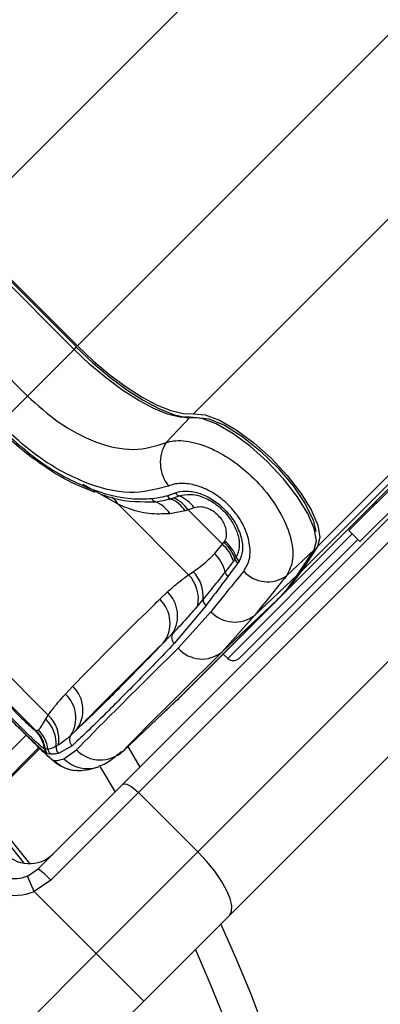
# Model space of a CAD drawing. Header units: millimetres. Extents: x 1508 to 17407, y 390 to 16320.
# Tile 57 of 66: x 3724 to 3767, y 10277 to 10394. Entities that reach past the tile are written whole.
import ezdxf

# ---------------------------------------------------------------- set-up
doc = ezdxf.new("R2010")
doc.units = ezdxf.units.MM
doc.header["$LTSCALE"] = 2
doc.layers.add('COMPONENT_GEOMETRY', color=7, linetype='Continuous')
doc.styles.add('SLDTEXTSTYLE0', font='TXT', dxfattribs={"width": 0.75})
doc.dimstyles.new('SLDDIMSTYLE0', dxfattribs={"dimtxt": 100, "dimasz": 6.604, "dimexe": 0, "dimexo": 0.0625, "dimgap": 25, "dimtad": 0, "dimtih": 1, "dimtoh": 1, "dimdec": 1, "dimrnd": 1e-09, "dimzin": 12, "dimdsep": 46, "dimtxsty": 'SLDTEXTSTYLE0', "dimsah": 1, "dimcen": 0.09, "dimadec": 0, "dimazin": 3, "dimtfac": 1, "dimtdec": 1, "dimtofl": 0, "dimtmove": 0, "dimatfit": 3, "dimfxl": 1, "dimfrac": 2, "dimtolj": 1, "dimtzin": 12, "dimarcsym": 0})
doc.dimstyles.new('SLDDIMSTYLE1', dxfattribs={"dimtxt": 100, "dimasz": 6.604, "dimexe": 0, "dimexo": 0.0625, "dimgap": 25, "dimtad": 0, "dimtih": 1, "dimtoh": 1, "dimdec": 0, "dimrnd": 1e-09, "dimzin": 12, "dimdsep": 46, "dimtxsty": 'SLDTEXTSTYLE0', "dimsah": 1, "dimcen": 0.09, "dimadec": 0, "dimazin": 3, "dimtfac": 1, "dimtdec": 0, "dimtofl": 0, "dimtmove": 0, "dimatfit": 3, "dimfxl": 1, "dimfrac": 2, "dimtolj": 1, "dimtzin": 12, "dimarcsym": 0})

# ---------------------------------------------------------------- blocks, each defined once
blk = doc.blocks.new('_D')
at = {"layer": 'COMPONENT_GEOMETRY', "color": 7}
for p, q in [((6308, 15517.23), (2562.54, 15517.23)), ((2568.89, 15517.23), (2568.89, 13024.91)), ((2368.82, 13004.59), (2338.35, 13004.59)), ((2338.35, 13004.59), (2338.35, 12845.84)), ((2768.96, 13004.59), (2799.43, 13004.59)), ((2799.43, 13004.59), (2799.43, 12845.84)), ((2338.35, 12845.84), (2368.82, 12845.84)), ((2799.43, 12845.84), (2768.96, 12845.84)), ((2568.89, 10203.9), (2568.89, 12696.23)), ((3176.17, 10203.9), (2562.54, 10203.9))]:
    blk.add_line(p, q, dxfattribs=at)
for points in [[(2568.89, 15517.23), (2567.87, 15510.63), (2569.91, 15510.63)], [(2568.89, 10203.9), (2569.91, 10210.5), (2567.87, 10210.5)]]:
    blk.add_solid(points, dxfattribs=at)
at = {"layer": 'COMPONENT_GEOMETRY', "color": 7, "char_height": 100, "attachment_point": 1, "style": 'SLDTEXTSTYLE0'}
for s, insert in [('8\'8.59"', (2368.82, 12974.75)), ('2656.7', (2365.7, 12825.13))]:
    blk.add_mtext(s, dxfattribs=dict(at, insert=insert))
blk = doc.blocks.new('_D_1')
at = {"layer": 'COMPONENT_GEOMETRY', "color": 7}
for p, q in [((8879.1, 12946.13), (8879.1, 8407.68)), ((3365.77, 10201.36), (3365.77, 8407.68)), ((5922.37, 8558.06), (5891.9, 8558.06)), ((5891.9, 8558.06), (5891.9, 8399.31)), ((6322.51, 8558.06), (6352.97, 8558.06)), ((6352.97, 8558.06), (6352.97, 8399.31)), ((3365.77, 8414.03), (5845.64, 8414.03)), ((8879.1, 8414.03), (6399.23, 8414.03)), ((5891.9, 8399.31), (5922.37, 8399.31)), ((6352.97, 8399.31), (6322.51, 8399.31))]:
    blk.add_line(p, q, dxfattribs=at)
for points in [[(3365.77, 8414.03), (3372.37, 8413.02), (3372.37, 8415.05)], [(8879.1, 8414.03), (8872.5, 8415.05), (8872.5, 8413.02)]]:
    blk.add_solid(points, dxfattribs=at)
at = {"layer": 'COMPONENT_GEOMETRY', "color": 7, "char_height": 100, "attachment_point": 1, "style": 'SLDTEXTSTYLE0'}
for s, insert in [('9\'0.53"', (5922.37, 8528.22)), ('2757', (5974.66, 8378.6))]:
    blk.add_mtext(s, dxfattribs=dict(at, insert=insert))

msp = doc.modelspace()

# ---------------------------------------------------------------- linework, layer by layer
at = {"color": 8, "linetype": 'Continuous', "lineweight": 25}
for p, q in [((3744.69, 10347.04), (5008.52, 11610.87)), ((3759.46, 10331.27), (5021.35, 11593.15)), ((3716.98, 10369.03), (3766.33, 10418.38)), ((3730.9, 10355.11), (3780.25, 10404.46)), ((3730.49, 10354.69), (3730.78, 10354.98)), ((3735.72, 10336.29), (3731.57, 10338.62)), ((3763.57, 10332.76), (3748.77, 10317.96)), ((3717.11, 10301.13), (3724.8, 10308.82)), ((3726.31, 10307.35), (3718.46, 10299.49)), ((3718.55, 10299.38), (3726.42, 10307.25)), ((3736.32, 10306.94), (3736.1, 10306.79))]:
    msp.add_line(p, q, dxfattribs=at)
at = {"color": 7, "linetype": 'Continuous', "lineweight": 25}
for p, q in [((3757.5, 10328.3), (4801.98, 11372.78)), ((3755.08, 10325.33), (4033.9, 10604.14)), ((3730.49, 10354.69), (3716.56, 10368.62)), ((3730.78, 10354.98), (3716.85, 10368.91)), ((3730.9, 10355.11), (3716.98, 10369.03)), ((3711.02, 10363.08), (3724.95, 10349.15)), ((3736.24, 10302.95), (3796.22, 10362.93)), ((3798.11, 10362), (3738.14, 10302.02)), ((3788.47, 10358.44), (3763.18, 10333.15)), ((3789.78, 10357.13), (3764.49, 10331.84)), ((3724.95, 10349.15), (3730.49, 10354.69)), ((3745.21, 10294.95), (3805.19, 10354.93)), ((3724.95, 10349.15), (3721.64, 10345.85)), ((3741.44, 10343.61), (3744.29, 10346.62)), ((3808.91, 10347.34), (3748.93, 10287.36)), ((3731.35, 10338.39), (3732.95, 10337.72)), ((3741.55, 10337.3), (3742.55, 10337.63)), ((3741.98, 10336.94), (3742.34, 10337.04)), ((3742.34, 10337.04), (3743, 10337.27)), ((3744.11, 10327.9), (3735.72, 10336.29)), ((3744.79, 10335.84), (3744.07, 10335.6)), ((3743.7, 10335.5), (3741.88, 10335.16)), ((3744.07, 10335.6), (3743.7, 10335.5)), ((3744.07, 10335.6), (3748.15, 10331.53)), ((3763.18, 10333.15), (3764.49, 10331.84)), ((3747.21, 10330.4), (3748.15, 10331.53)), ((3748.15, 10331.53), (3748.32, 10331.76)), ((3750.15, 10317.99), (3764.24, 10332.09)), ((3759.46, 10331.27), (3757.5, 10328.3)), ((3755.76, 10327.77), (3759.04, 10330.87)), ((3757.08, 10327.9), (3759.04, 10330.87)), ((3757.16, 10328), (3759.12, 10330.96)), ((3749.95, 10329.24), (3748.78, 10327.69)), ((3749.63, 10329.74), (3749.45, 10329.51)), ((3750.12, 10329.5), (3749.95, 10329.24)), ((3744.11, 10327.9), (3744.66, 10328.26)), ((3751.96, 10323.06), (3757.08, 10327.9)), ((3740.69, 10325), (3741.61, 10325.86)), ((3755.08, 10325.33), (3743.29, 10313.54)), ((3746.18, 10324.22), (3742.41, 10319.73)), ((3742.87, 10313.14), (3754.66, 10324.93)), ((3742.88, 10313.15), (3754.67, 10324.94)), ((3745.83, 10324.98), (3745.21, 10324.23)), ((3748.11, 10318.74), (3754.66, 10324.93)), ((3754.66, 10324.93), (3754.67, 10324.94)), ((3742.88, 10319.16), (3746.76, 10323.5)), ((3751.96, 10323.06), (3748.11, 10318.74)), ((3719.04, 10319.61), (3727.43, 10311.21)), ((3748.21, 10318.46), (3748.77, 10317.96)), ((3729.47, 10313.72), (3730.33, 10314.64)), ((3725.98, 10309.36), (3721.91, 10313.44)), ((3735.95, 10306.58), (3742.5, 10312.78)), ((3736.32, 10306.94), (3742.87, 10313.14)), ((3742.87, 10313.14), (3742.88, 10313.15)), ((3727.12, 10310.72), (3727.43, 10311.21)), ((3725.9, 10309.38), (3725.94, 10309.37)), ((3725.94, 10309.37), (3725.98, 10309.36)), ((3725.98, 10309.36), (3726.25, 10309.44)), ((3728.64, 10307.66), (3728.35, 10307.5)), ((3718.55, 10299.38), (3726.42, 10307.25)), ((3727.05, 10307.16), (3726.99, 10307.18)), ((3727.09, 10307.16), (3727.05, 10307.16)), ((3727.32, 10306.61), (3727.26, 10306.64)), ((3727.66, 10306.57), (3727.32, 10306.61)), ((3730.25, 10307.56), (3728.63, 10306.66)), ((3729.29, 10306.03), (3730.79, 10307.07)), ((3736.87, 10307.46), (3738.32, 10305.03)), ((3735.39, 10302.11), (3733.57, 10305.19)), ((3726.23, 10292.94), (3736.24, 10302.95)), ((3738.14, 10302.02), (3727.71, 10291.59)), ((3738.14, 10302.02), (3745.21, 10294.95)), ((3733.12, 10282.86), (3745.21, 10294.95)), ((3724.96, 10292.08), (3726.23, 10292.94)), ((3725.74, 10290.24), (3724.96, 10292.08)), ((3727.71, 10291.59), (3725.74, 10290.24)), ((3725.74, 10290.24), (3733.12, 10282.86)), ((3748.93, 10287.36), (3738.78, 10277.2)), ((3719.11, 10268.85), (3733.12, 10282.86)), ((3738.78, 10277.2), (3733.12, 10282.86)), ((3738.78, 10277.2), (3724.32, 10262.74))]:
    msp.add_line(p, q, dxfattribs=at)
at = {"color": 7, "linetype": 'Continuous', "lineweight": 25, "flags": 128}
for points in [[(3744.29, 10346.62), (3743.07, 10346.65), (3741.62, 10347), (3739.98, 10347.65), (3738.18, 10348.6), (3736.28, 10349.81), (3734.33, 10351.26), (3732.38, 10352.9), (3730.49, 10354.69)], [(3730.75, 10354.96), (3732.72, 10353.1), (3734.74, 10351.39), (3736.76, 10349.89), (3738.73, 10348.64), (3740.59, 10347.65), (3742.3, 10346.97), (3743.81, 10346.61), (3745.07, 10346.58)], [(3730.9, 10355.11), (3732.8, 10353.31), (3734.74, 10351.68), (3736.69, 10350.23), (3738.58, 10349.02), (3740.38, 10348.07), (3742.02, 10347.42), (3743.47, 10347.07), (3744.69, 10347.04)], [(3759.04, 10330.87), (3759.31, 10331.92), (3759.05, 10333.39), (3758.28, 10335.19), (3757.04, 10337.2), (3755.42, 10339.29), (3753.51, 10341.33), (3751.45, 10343.17), (3749.37, 10344.71), (3747.4, 10345.84), (3745.67, 10346.49), (3744.29, 10346.62)], [(3744.69, 10347.04), (3746.07, 10346.91), (3747.8, 10346.26), (3749.78, 10345.13), (3751.86, 10343.59), (3753.92, 10341.74), (3755.83, 10339.7), (3757.46, 10337.61), (3758.7, 10335.6), (3759.47, 10333.79), (3759.73, 10332.32), (3759.46, 10331.27)], [(3745.18, 10346.59), (3746.52, 10346.42), (3748.37, 10345.67), (3750.46, 10344.38), (3752.63, 10342.65), (3754.72, 10340.63), (3756.55, 10338.47), (3757.99, 10336.33), (3758.92, 10334.4), (3759.26, 10333.03)], [(3759.04, 10330.87), (3759.11, 10330.95), (3759.12, 10330.96)], [(3757.08, 10327.9), (3757.15, 10327.99), (3757.16, 10328)], [(3742.7, 10312.98), (3742.95, 10313.2), (3743.29, 10313.54)], [(3742.5, 10312.78), (3742.53, 10312.81), (3742.87, 10313.14)], [(3736.24, 10302.95), (3736.36, 10303.02), (3736.53, 10303.03), (3736.75, 10302.99), (3737, 10302.88), (3737.27, 10302.73), (3737.56, 10302.53), (3737.85, 10302.29), (3738.14, 10302.02)], [(3719.62, 10300.45), (3721.24, 10298.48), (3725.19, 10293.55)], [(3748.93, 10287.36), (3749.2, 10287.85), (3749.24, 10288.53), (3749.05, 10289.39), (3748.64, 10290.39), (3748.03, 10291.48), (3747.23, 10292.64), (3746.28, 10293.81), (3745.21, 10294.95)]]:
    msp.add_lwpolyline(points, dxfattribs=at)
at = {"color": 8, "linetype": 'Continuous', "lineweight": 25, "flags": 128}
msp.add_lwpolyline([(3719.27, 10300.1), (3720.86, 10298.17), (3724.52, 10293.61)], dxfattribs=at)
at = {"color": 7, "linetype": 'Continuous', "lineweight": 25}
for centre, radius, start, end in [((3565.77, 10203.9), 200, 65.6403, 24.3597), ((3565.77, 10203.9), 196, 66.0814, 23.9186), ((3745.18, 10341.24), 4.43, 147.5362, 219.0591), ((3740.47, 10337.36), 0.842, 207.4249, 246.2664), ((3742.37, 10337.82), 0.961, 212.2259, 246.1259), ((3740.46, 10333.36), 3.88, 33.4409, 67.0494), ((3740.79, 10333.42), 3.94, 33.5896, 66.8893), ((3743.39, 10338.21), 1.02, 214.7158, 247.3613), ((3741.45, 10333.5), 4.08, 35.1342, 67.7107), ((3738.87, 10333.26), 3.56, 32.4109, 69.2902), ((3764.6, 10337.39), 2, 315, 340.8419), ((3745.14, 10328.16), 4.51, 17.3842, 48.2505), ((3745.32, 10328.39), 4.52, 17.4734, 48.2668), ((3745.68, 10328.53), 4.35, 19.4842, 50.959), ((3744.1, 10327.19), 4.48, 13.337, 45.9297), ((3750.8, 10330.34), 1.09, 199.7378, 231.2283), ((3750.7, 10330.09), 1.13, 197.6559, 228.4439), ((3741.12, 10325.01), 4.16, 349.2924, 43.9649), ((3741.63, 10325.33), 4.22, 355.2088, 43.9577), ((3749.52, 10328.52), 1.11, 195.9096, 228.3786), ((3753.53, 10330.93), 3.87, 222.3837, 305.1453), ((3741.24, 10338.34), 18.97, 315.042, 326.6339), ((3741.66, 10338.73), 18.97, 315.042, 326.6339), ((3738.83, 10323.01), 3.98, 328.2535, 45.762), ((3737.99, 10322.16), 3.92, 322.0215, 46.4296), ((3746.86, 10324.99), 1.03, 180.7715, 228.8585), ((3749.61, 10326.17), 3.9, 223.1746, 306.9711), ((3743.06, 10320.45), 0.97, 150.9636, 227.8922), ((3745.71, 10321.66), 3.78, 221.4596, 309.3628), ((3749.44, 10318.7), 1, 228, 315), ((3726.79, 10310.87), 3.91, 328.2848, 46.7628), ((3727.64, 10311.8), 3.91, 322.0132, 46.5911), ((3724.74, 10308.32), 3.95, 350.4167, 47.1186), ((3724.38, 10307.83), 3.98, 355.242, 46.5395), ((3723.08, 10306.61), 3.96, 8.3162, 44.438), ((3723.09, 10306.56), 4, 8.7216, 44.7122), ((3723.14, 10306.55), 4, 8.7009, 44.6983), ((3723.39, 10306.6), 4.03, 7.8646, 44.8931), ((3730.95, 10308.27), 0.998, 146.7781, 225.2637), ((3727.97, 10307.33), 0.987, 188.2533, 224.4573), ((3728.03, 10307.31), 0.999, 188.6905, 224.7114), ((3728.38, 10307.28), 1, 187.2954, 224.613), ((3729.35, 10307.37), 1.01, 172.8138, 224.389), ((3733.61, 10309.85), 3.97, 224.5388, 312.9507), ((3730.98, 10308.6), 3.98, 224.7854, 268.7091), ((3725.18, 10297.55), 4, 218.6435, 315), ((3723.4, 10295.77), 4, 218.6435, 292.9583), ((3719.77, 10284.36), 10.74, 42.3377, 53.0339), ((3723.4, 10295.77), 6, 218.6435, 292.9583)]:
    msp.add_arc(centre, radius, start, end, dxfattribs=at)
at = {"color": 8, "linetype": 'Continuous', "lineweight": 25}
for centre, radius, start, end in [((3733.66, 10335.2), 2.33, 27.7642, 53.7761), ((3732.12, 10308.8), 3.96, 224.4075, 288.8124)]:
    msp.add_arc(centre, radius, start, end, dxfattribs=at)
at = {"color": 7, "linetype": 'Continuous', "lineweight": 25}
for centre, major_axis, ratio, start_param, end_param in [((3847.44, 10414.98), (114.5, 114.32), 0.072841, 2.500747, 2.567618), ((3850.25, 10412.15), (111.67, 111.49), 0.074687, 2.50075, 2.567621), ((3845.95, 10416.46), (117.16, 111.66), 0.008717, 2.63792, 2.948581), ((3848.71, 10413.56), (114.33, 108.84), 0.008938, 2.637931, 2.948591), ((3847.44, 10414.98), (119.84, 108.98), 0.055229, 3.200417, 3.267288)]:
    msp.add_ellipse(centre, major_axis=major_axis, ratio=ratio, start_param=start_param, end_param=end_param, dxfattribs=at)
for points, knots in [([(3724.95, 10349.15), (3726.15, 10348.07), (3728.7, 10345.76), (3733.13, 10343.46), (3737.67, 10342.44), (3740.18, 10343.22), (3741.44, 10343.61)], [0, 0, 0, 0, 0.223488, 0.476086, 0.737075, 1, 1, 1, 1]), ([(3721.4, 10345.61), (3723.11, 10344.06), (3726.54, 10340.97), (3732.23, 10337.96), (3736.66, 10336.83), (3739.01, 10336.93), (3739.72, 10336.97)], [0, 0, 0, 0, 0.287424, 0.575721, 0.870977, 1, 1, 1, 1]), ([(3721.45, 10345.37), (3721.64, 10345.18), (3722.66, 10344.16), (3724.68, 10342.42), (3727.54, 10340.38), (3729.81, 10339.01), (3731.08, 10338.5), (3731.35, 10338.39)], [0, 0, 0, 0, 0.064531, 0.339586, 0.628569, 0.91851, 1, 1, 1, 1]), ([(3741.74, 10338.45), (3740.24, 10338.04), (3737.26, 10337.24), (3731.76, 10338.65), (3726.31, 10341.6), (3723.13, 10344.49), (3721.64, 10345.85)], [0, 0, 0, 0, 0.2632036, 0.5247273, 0.7771853, 1, 1, 1, 1]), ([(3741.44, 10343.61), (3741.73, 10343.69), (3742.68, 10343.94), (3744.71, 10343.75), (3747.5, 10342.69), (3750.31, 10340.86), (3752.91, 10338.4), (3755.04, 10335.46), (3756.35, 10332.42), (3756.71, 10329.62), (3756.08, 10328.38), (3755.76, 10327.77)], [0, 0, 0, 0, 0.049826, 0.167561, 0.280578, 0.391781, 0.505299, 0.624319, 0.748663, 0.874604, 1, 1, 1, 1]), ([(3750.68, 10328.32), (3750.95, 10328.78), (3751.48, 10329.69), (3751.45, 10331.63), (3750.77, 10333.7), (3749.48, 10335.63), (3747.81, 10337.19), (3745.94, 10338.27), (3744.05, 10338.8), (3742.63, 10338.77), (3741.94, 10338.52), (3741.74, 10338.45)], [0, 0, 0, 0, 0.128283, 0.255896, 0.379754, 0.496488, 0.607307, 0.716724, 0.829647, 0.949094, 1, 1, 1, 1]), ([(3733.7, 10337.47), (3734.2, 10337.3), (3736.46, 10336.54), (3738.52, 10336.57), (3740.13, 10336.58)], [0, 0, 0, 0, 0.222458, 1, 1, 1, 1]), ([(3739.72, 10336.97), (3740.17, 10337.02), (3740.8, 10337.1), (3741.39, 10337.26), (3741.55, 10337.3)], [0, 0, 0, 0, 0.714143, 1, 1, 1, 1]), ([(3740.13, 10336.58), (3740.57, 10336.64), (3741.2, 10336.73), (3741.8, 10336.89), (3741.98, 10336.94)], [0, 0, 0, 0, 0.696668, 1, 1, 1, 1]), ([(3742.55, 10337.63), (3742.62, 10337.66), (3743.09, 10337.82), (3744.1, 10337.91), (3745.64, 10337.56), (3747.17, 10336.77), (3748.59, 10335.57), (3749.75, 10334.03), (3750.45, 10332.33), (3750.62, 10330.71), (3750.29, 10329.9), (3750.12, 10329.5)], [0, 0, 0, 0, 0.021466, 0.146972, 0.265052, 0.37829, 0.491889, 0.612335, 0.742127, 0.871039, 1, 1, 1, 1]), ([(3743, 10337.27), (3743.42, 10337.37), (3744.27, 10337.57), (3745.85, 10337.2), (3747.36, 10336.36), (3748.62, 10335.19), (3749.53, 10333.88), (3750.07, 10332.5), (3750.23, 10331.1), (3749.94, 10330.37), (3749.78, 10329.98)], [0, 0, 0, 0, 0.136771, 0.273805, 0.40009, 0.516407, 0.628045, 0.740836, 0.860989, 1, 1, 1, 1]), ([(3741.88, 10335.16), (3741.05, 10335.12), (3739.38, 10335.04), (3737.32, 10335.58), (3736.07, 10336.13), (3735.72, 10336.29)], [0, 0, 0, 0, 0.413547, 0.837804, 1, 1, 1, 1]), ([(3748.42, 10331.91), (3748.48, 10332.02), (3748.62, 10332.32), (3748.66, 10332.92), (3748.51, 10333.63), (3748.18, 10334.31), (3747.68, 10334.94), (3747.03, 10335.48), (3746.26, 10335.86), (3745.46, 10336.01), (3745.01, 10335.9), (3744.79, 10335.84)], [0, 0, 0, 0, 0.077485, 0.206091, 0.317362, 0.415605, 0.514532, 0.624244, 0.732937, 0.867116, 1, 1, 1, 1]), ([(3748.32, 10331.76), (3748.34, 10331.78), (3748.38, 10331.83), (3748.41, 10331.88), (3748.42, 10331.91)], [0, 0, 0, 0, 0.503349, 1, 1, 1, 1]), ([(3744.66, 10328.26), (3745.15, 10328.6), (3745.96, 10329.16), (3746.85, 10330.05), (3747.21, 10330.4)], [0, 0, 0, 0, 0.5988925, 1, 1, 1, 1]), ([(3749.78, 10329.98), (3749.76, 10329.94), (3749.71, 10329.86), (3749.65, 10329.78), (3749.63, 10329.74)], [0, 0, 0, 0, 0.502419, 1, 1, 1, 1]), ([(3749.45, 10329.51), (3749.21, 10329.19), (3748.87, 10328.75), (3748.54, 10328.33), (3748.45, 10328.22)], [0, 0, 0, 0, 0.7229315, 1, 1, 1, 1]), ([(3741.61, 10325.86), (3742.05, 10326.26), (3742.85, 10326.98), (3743.73, 10327.61), (3744.11, 10327.9)], [0, 0, 0, 0, 0.5585991, 1, 1, 1, 1]), ([(3748.45, 10328.22), (3748.09, 10327.76), (3747.18, 10326.62), (3746.34, 10325.59), (3745.83, 10324.98)], [0, 0, 0, 0, 0.4033814, 1, 1, 1, 1]), ([(3748.78, 10327.69), (3748.34, 10327.1), (3747.45, 10325.91), (3746.6, 10324.78), (3746.18, 10324.22)], [0, 0, 0, 0, 0.4998616, 1, 1, 1, 1]), ([(3730.33, 10314.64), (3731.19, 10315.52), (3733.21, 10317.58), (3736.41, 10320.78), (3739.01, 10323.35), (3740.44, 10324.75), (3740.69, 10325)], [0, 0, 0, 0, 0.253188, 0.590242, 0.927296, 1, 1, 1, 1]), ([(3745.21, 10324.23), (3744.77, 10323.72), (3743.77, 10322.55), (3742.78, 10321.5), (3742.22, 10320.92)], [0, 0, 0, 0, 0.437506, 1, 1, 1, 1]), ([(3742.22, 10320.92), (3742, 10320.7), (3741.62, 10320.31), (3741.25, 10319.93), (3741.08, 10319.75)], [0, 0, 0, 0, 0.5500844, 1, 1, 1, 1]), ([(3742.41, 10319.73), (3740.86, 10318.12), (3737.75, 10314.89), (3734.41, 10311.54), (3731.9, 10309.09), (3730.8, 10308.07), (3730.25, 10307.56)], [0, 0, 0, 0, 0.287942, 0.575885, 0.787474, 1, 1, 1, 1]), ([(3730.72, 10309.4), (3731.77, 10310.39), (3733.67, 10312.2), (3737.34, 10315.9), (3739.96, 10318.6), (3741.08, 10319.75)], [0, 0, 0, 0, 0.411197, 0.74781, 1, 1, 1, 1]), ([(3741.08, 10319.75), (3740.82, 10319.51), (3739.4, 10318.1), (3736.81, 10315.54), (3733.61, 10312.33), (3731.59, 10310.28), (3730.72, 10309.4)], [0, 0, 0, 0, 0.072703, 0.4097573, 0.746813, 1, 1, 1, 1]), ([(3727.26, 10306.64), (3727.12, 10306.73), (3726.84, 10306.92), (3725.91, 10307.78), (3724.7, 10308.95), (3723.34, 10310.3), (3722.03, 10311.61), (3720.88, 10312.79), (3719.96, 10313.77), (3719.53, 10314.26), (3719.41, 10314.44), (3719.39, 10314.47)], [0, 0, 0, 0, 0.128772, 0.257506, 0.386957, 0.507462, 0.621373, 0.734927, 0.852016, 0.977201, 1, 1, 1, 1]), ([(3726.99, 10307.18), (3726.85, 10307.28), (3726.57, 10307.47), (3725.63, 10308.34), (3724.47, 10309.46), (3723.25, 10310.68), (3722.11, 10311.83), (3721.12, 10312.85), (3720.31, 10313.71), (3720.06, 10314.04), (3719.93, 10314.2)], [0, 0, 0, 0, 0.14005, 0.280395, 0.409802, 0.528506, 0.640305, 0.752924, 0.870839, 1, 1, 1, 1]), ([(3727.43, 10311.21), (3727.71, 10311.6), (3728.35, 10312.47), (3729.07, 10313.27), (3729.47, 10313.72)], [0, 0, 0, 0, 0.441401, 1, 1, 1, 1]), ([(3722.1, 10313.16), (3722.13, 10313.12), (3722.21, 10313), (3722.47, 10312.69), (3722.9, 10312.23), (3723.4, 10311.7), (3723.99, 10311.11), (3724.6, 10310.51), (3725.19, 10309.95), (3725.67, 10309.53), (3725.83, 10309.43), (3725.9, 10309.38)], [0, 0, 0, 0, 0.061845, 0.1849, 0.290127, 0.388407, 0.48934, 0.604425, 0.718225, 0.859767, 1, 1, 1, 1]), ([(3723, 10310.61), (3723.06, 10310.55), (3723.6, 10310.01), (3724.64, 10308.98), (3725.98, 10307.66), (3727.15, 10306.54), (3727.97, 10305.83), (3728.68, 10305.28), (3729.61, 10304.84), (3730.36, 10304.61), (3730.81, 10304.65), (3730.91, 10304.66)], [0, 0, 0, 0, 0.019489, 0.18052, 0.341758, 0.509074, 0.6918, 0.81673, 0.891072, 0.976876, 1, 1, 1, 1]), ([(3723.5, 10310.11), (3723.99, 10309.63), (3725, 10308.62), (3726.35, 10307.31), (3727.42, 10306.31), (3727.98, 10305.85), (3728.11, 10305.81), (3728.15, 10305.8)], [0, 0, 0, 0, 0.205185, 0.42219, 0.649845, 0.891012, 1, 1, 1, 1]), ([(3726.25, 10309.44), (3726.32, 10309.52), (3726.56, 10309.75), (3726.9, 10310.33), (3727.12, 10310.72)], [0, 0, 0, 0, 0.331963, 1, 1, 1, 1]), ([(3730.11, 10308.82), (3729.83, 10308.56), (3729.34, 10308.11), (3728.85, 10307.8), (3728.64, 10307.66)], [0, 0, 0, 0, 0.562494, 1, 1, 1, 1]), ([(3730.72, 10309.4), (3730.61, 10309.29), (3730.4, 10309.09), (3730.2, 10308.9), (3730.11, 10308.82)], [0, 0, 0, 0, 0.5500841, 1, 1, 1, 1]), ([(3727.38, 10307.15), (3727.31, 10307.14), (3727.21, 10307.14), (3727.12, 10307.15), (3727.09, 10307.16)], [0, 0, 0, 0, 0.722931, 1, 1, 1, 1]), ([(3728.35, 10307.5), (3728.11, 10307.38), (3727.76, 10307.21), (3727.48, 10307.16), (3727.38, 10307.15)], [0, 0, 0, 0, 0.665988, 1, 1, 1, 1]), ([(3728.63, 10306.66), (3728.45, 10306.63), (3728.1, 10306.57), (3727.81, 10306.57), (3727.66, 10306.57)], [0, 0, 0, 0, 0.499862, 1, 1, 1, 1]), ([(3733.38, 10305.16), (3733.39, 10305.16), (3734.03, 10305.29), (3734.98, 10305.89), (3735.72, 10306.55), (3736.05, 10306.84)], [0, 0, 0, 0, 0.010791, 0.558542, 1, 1, 1, 1]), ([(3730.87, 10304.63), (3731.11, 10304.63), (3731.87, 10304.64), (3732.63, 10304.82), (3733.17, 10304.99), (3733.34, 10305.04)], [0, 0, 0, 0, 0.252622, 0.769726, 1, 1, 1, 1])]:
    msp.add_open_spline(points, degree=3, knots=knots, dxfattribs=at)

# ---------------------------------------------------------------- dimensions: what is measured, and where the dimension line sits
at = {"layer": 'COMPONENT_GEOMETRY', "color": 7}
dim = msp.add_linear_dim(base=(2568.89, 10203.9), p1=(6310.54, 15517.23), p2=(3178.71, 10203.9), angle=90, dimstyle='SLDDIMSTYLE0', dxfattribs=at)
dim.commit()
dim.dimension.update_dxf_attribs({"geometry": '_D', "text_midpoint": (2568.89, 12860.57), "dimtype": 160})
dim = msp.add_linear_dim(base=(3365.77, 8414.03), p1=(8879.1, 12948.67), p2=(3365.77, 10203.9), dimstyle='SLDDIMSTYLE1', dxfattribs=at)
dim.commit()
dim.dimension.update_dxf_attribs({"geometry": '_D_1', "text_midpoint": (6122.44, 8414.03), "dimtype": 160})

doc.saveas('drawing.dxf')
